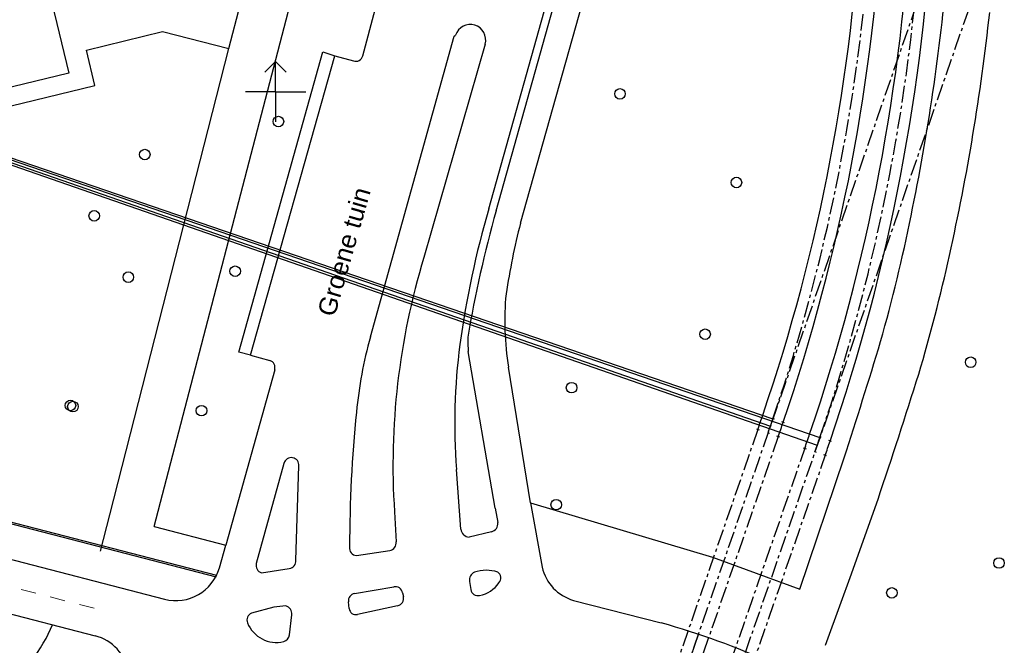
# Model space of a CAD drawing. Header units: millimetres. Extents: x 96940 to 101272, y 432237 to 434659.
# Tile 198 of 256: x 97583 to 97648, y 433363 to 433405. Entities that reach past the tile are written whole.
import ezdxf
from ezdxf.enums import TextEntityAlignment as Align

# ---------------------------------------------------------------- set-up
doc = ezdxf.new("R2010")
doc.units = ezdxf.units.MM
for name, pattern in [('ACAD_ISO02W100', [15, 12, -3]), ('CENTER', [35.225022, 22.015639, -4.403128, 4.403128, -4.403128]), ('dSV_MARKERING_1_1', [2, 1, -1])]:
    doc.linetypes.add(name, pattern=pattern)
for name, color, linetype in [('As', 2, 'ACAD_ISO02W100'), ('Ondergrond_Nieuw_IP', 8, 'Continuous'), ('R_BN_T_B_Spoor', 1, 'Continuous'), ('R_BN_T_N_Hartspoor', 1, 'CENTER'), ('R_BN_T_N_HOOGTELIJN', 7, 'Continuous')]:
    doc.layers.add(name, color=color, linetype=linetype)
doc.styles.add('DSV_ARIAL', font='arial.ttf')

# ---------------------------------------------------------------- blocks, each defined once
blk = doc.blocks.new('NUTSKAST')
at = {"color": 0}
blk.add_circle((0, 0), 0.35, dxfattribs=at)
blk = doc.blocks.new('BOOM')
at = {"color": 0}
blk.add_circle((0, 0), 0.35, dxfattribs=at)

msp = doc.modelspace()

# ---------------------------------------------------------------- linework, layer by layer
at = {"layer": 'As'}
msp.add_polyline3d([(97628.0347, 433364.08818, -1.79248), (97626.20282, 433358.80282, -1.79694), (97624.38307, 433353.55299, -1.79819), (97622.724, 433348.75224, -1.82376), (97621.67315, 433345.7319, -1.83336), (97619.7661, 433340.23955, -1.8139), (97617.88885, 433334.83255, -1.81508), (97616.07994, 433329.61728, -1.83405), (97614.22186, 433324.24606, -1.81813), (97612.55067, 433319.42948, -1.79446), (97610.7776, 433314.29752, -1.78801), (97608.79088, 433308.57096, -1.78711), (97606.82434, 433302.92436, -1.80661), (97604.96062, 433297.51932, -1.80412), (97603.29031, 433292.70863, -1.80739), (97601.42549, 433287.329, -1.8134), (97600.11737, 433283.55214, -1.8079), (97598.52167, 433278.94376, -1.80699), (97597.23032, 433275.22145, -1.80393)], dxfattribs=at)
at = {"layer": 'Ondergrond_Nieuw_IP'}
for p, q in [((97600, 433402), (97599.29289, 433401.29289)), ((97600, 433402), (97600.70711, 433401.29289)), ((97600, 433400), (97600, 433402)), ((97600, 433400), (97598, 433400)), ((97600, 433400), (97600, 433398)), ((97600, 433400), (97602, 433400)), ((97549.28768, 433379.96199), (97596.05067, 433367.8754)), ((97549.31271, 433380.05881), (97596.08072, 433367.97092)), ((97548.7121, 433377.73517), (97592.63663, 433366.38223)), ((97547.8362, 433374.34654), (97588.03591, 433363.95634)), ((97596.27317, 433368.46701), (97596.697, 433369.959)), ((97584.78513, 433363.78942), (97585.20555, 433364.68788))]:
    msp.add_line(p, q, dxfattribs=at)
at = {"layer": 'Ondergrond_Nieuw_IP', "linetype": 'dSV_MARKERING_1_1', "lineweight": 13}
msp.add_line((97548.27413, 433376.04087), (97588.47383, 433365.65066), dxfattribs=at)
at = {"layer": 'Ondergrond_Nieuw_IP'}
for points in [[(97614.623, 433392.116), (97627.898, 433439.439), (97628.236, 433440.578)], [(97614.135, 433392.253), (97627.597, 433440.239)], [(97616.232, 433391.3), (97629.774, 433439.399)], [(97553.8, 433419.47), (97580.37, 433425.85), (97583.221, 433414), (97585.125, 433406.081), (97585.171, 433405.891), (97586.29, 433401.24), (97578.16, 433399.27), (97578.443, 433398.102)], [(97596.892, 433402.865), (97600.766, 433417.69)], [(97591.956, 433371.205), (97601.263, 433406.909), (97606.597, 433405.449)], [(97605.782, 433402.38), (97606.597, 433405.449)], [(97578.443, 433398.102), (97588.025, 433400.426), (97587.46, 433402.758), (97592.514, 433403.983), (97596.892, 433402.865)], [(97606.283, 433383.755), (97611.834, 433403.68), (97611.937, 433403.743)], [(97589.003, 433371.969), (97596.892, 433402.865)], [(97613.892, 433403.156), (97609.833, 433389.023)], [(97598.34, 433382.554), (97597.572, 433382.746), (97603.143, 433402.645), (97603.925, 433402.379)], [(97598.34, 433382.554), (97603.925, 433402.379)], [(97603.925, 433402.379), (97605.166, 433402.045)], [(97598.34, 433382.554), (97599.618, 433382.193)], [(97614.561, 433372.41), (97612.775, 433382.792)], [(97599.941, 433381.585), (97596.697, 433369.959)], [(97616.893, 433372.761), (97615.435, 433381.746)], [(97600.554, 433375.383), (97598.715, 433368.739)], [(97634.759, 433367.04), (97637.7, 433375.74)], [(97601.348, 433368.962), (97601.548, 433375.209)], [(97612.277, 433371.014), (97611.987, 433374.982)], [(97616.893, 433372.761), (97617.676, 433368.51)], [(97616.893, 433372.761), (97628.962, 433369.17), (97634.759, 433367.04)], [(97637.496, 433366.188), (97638.082, 433367.817), (97639.94, 433373.01)], [(97607.884, 433372.163), (97608, 433370.195)], [(97614.561, 433372.41), (97614.726, 433371.455)], [(97588.38881, 433369.56612), (97589.003, 433371.969)], [(97591.956, 433371.205), (97596.697, 433369.959)], [(97614.31, 433370.853), (97612.831, 433370.501)], [(97605.356, 433369.271), (97607.578, 433369.601)], [(97599.06, 433368.136), (97600.902, 433368.411)], [(97612.865, 433367.566), (97612.945, 433367.018)], [(97605.227, 433366.765), (97607.831, 433367.199)], [(97604.87, 433365.758), (97604.828, 433366.22)], [(97608.421, 433366.809), (97608.478, 433366.557)], [(97619.755, 433366.308), (97625.565, 433364.814)], [(97636.466, 433363.33), (97637.496, 433366.188)], [(97599.876, 433365.849), (97598.412, 433365.456)], [(97608.091, 433365.951), (97605.426, 433365.378)], [(97600.93, 433364.02), (97601.073, 433365.358)]]:
    msp.add_lwpolyline(points, dxfattribs=at)
for centre, radius, start, end in [((97503.4878, 433420.60405), 141.60477, 348.2593383, 354.9827875), ((97504.20185, 433420.73604), 143.97342, 347.3309904, 353.825218), ((97612.91084, 433403.43731), 1.02069, 344.0015076, 162.5731183), ((97605.32394, 433402.48843), 0.47072, 250.3949425, 346.6825093), ((97675.31923, 433374.49576), 63.70894, 163.8159112, 172.092926), ((97688.60772, 433371.14731), 76.8988, 164.1762553, 170.5749891), ((97532.36221, 433413.96181), 111.98463, 344.1890394, 348.5805672), ((97667.01484, 433378.51022), 52.36865, 165.8639059, 171.0979965), ((97654.88927, 433375.27189), 47.10796, 163.0278804, 183.7839812), ((97540.60238, 433411.84537), 106.51149, 343.334718, 347.7026485), ((97634.76759, 433384.81004), 19.57389, 174.7120271, 189.00595), ((97632.99149, 433376.2474), 27.7436, 164.2996429, 174.7561948), ((97652.11456, 433378.01409), 40.24195, 172.5096495, 184.3211337), ((97622.12482, 433383.54257), 9.37989, 178.7939276, 184.5896496), ((97146.44959, 433533.52724), 515.96877, 342.193235, 343.0902532), ((97599.4704, 433381.72479), 0.49092, 343.4561924, 72.5027563), ((97208.53734, 433518.09977), 455.14755, 341.4111268, 342.5086764), ((97690.86964, 433369.93036), 85.96269, 174.0890686, 180.0602292), ((97601.04406, 433375.25636), 0.50616, 354.6307693, 165.5111468), ((97614.19215, 433371.37917), 0.53921, 282.6248842, 8.0838507), ((97612.85489, 433371.08244), 0.58193, 186.7537484, 267.6473234), ((97607.43518, 433370.14937), 0.56666, 284.5984832, 4.6186725), ((97605.39737, 433369.7653), 0.49603, 171.3387332, 265.2154695), ((97600.83975, 433368.91739), 0.51021, 277.0083748, 5.01562), ((97593.38735, 433369.28678), 3, 255.5082081, 344.1418411), ((97599.22256, 433368.6292), 0.5193, 167.7937518, 251.7573882), ((97613.38619, 433367.68238), 0.53403, 112.7126938, 192.5875546), ((97613.96181, 433365.73118), 2.56583, 72.5553944, 107.7401344), ((97614.48532, 433367.79408), 0.45664, 315.4964126, 57.4514994), ((97620.55919, 433369.1497), 2.9533, 192.5097248, 254.1987813), ((97613.1807, 433368.5601), 1.95895, 280.1821476, 326.3286317), ((97607.93405, 433366.71361), 0.49621, 11.083435, 101.9858063), ((97613.42158, 433367.10482), 0.48443, 190.3240578, 282.5688604), ((97605.3262, 433366.27382), 0.50109, 101.4176092, 186.1659215), ((97607.97881, 433366.44922), 0.51069, 282.6901614, 12.1841077), ((97602.69146, 433343.18149), 22.84169, 95.0646496, 97.0802632), ((97600.56761, 433365.43429), 0.51112, 351.4158599, 77.8709317), ((97605.32316, 433365.82429), 0.45798, 188.3221929, 282.9762464), ((97598.57139, 433365.0115), 0.47221, 109.7274164, 203.394846), ((97600.04838, 433365.57173), 2.0515, 201.3754361, 283.8651279), ((97611.52341, 433314.57126), 52.16799, 65.7364894, 74.3856479), ((97567.93072, 433373.3393), 19.37192, 313.0755286, 330.4636864), ((97587.28519, 433361.05179), 3, 304.2455109, 75.5082081), ((97600.39983, 433364.09709), 0.53575, 285.1675217, 351.727252)]:
    msp.add_arc(centre, radius, start, end, dxfattribs=at)
at = {"layer": 'R_BN_T_B_Spoor'}
for p, q in [((97632.19904, 433378.60265), (97632.38827, 433378.53792)), ((97633.06716, 433378.30571), (97632.97254, 433378.33808)), ((97633.74605, 433378.07351), (97633.55681, 433378.13823)), ((97631.87454, 433377.66036), (97632.06351, 433377.59485)), ((97632.74142, 433377.35981), (97632.64694, 433377.39257)), ((97635.31024, 433377.35652), (97635.49943, 433377.29165)), ((97633.41933, 433377.12478), (97633.23037, 433377.19029)), ((97636.17814, 433377.05892), (97636.08354, 433377.09135)), ((97636.85684, 433376.82619), (97636.66766, 433376.89106)), ((97634.98502, 433376.41448), (97635.17394, 433376.34882)), ((97635.85167, 433376.11327), (97635.75721, 433376.1461)), ((97636.5294, 433375.87771), (97636.34049, 433375.94337))]:
    msp.add_line(p, q, dxfattribs=at)
for points in [[(97631.96903, 433377.6276, 0.00104167), (97632.29366, 433378.57028)], [(97632.64694, 433377.39257, 0.00104167), (97632.97254, 433378.33808)], [(97633.32485, 433377.15754, 0.00104167), (97633.65143, 433378.10587)], [(97635.07948, 433376.38165, 0.00104167), (97635.40483, 433377.32408)], [(97635.75721, 433376.1461, 0.00104167), (97636.08354, 433377.09135)], [(97636.43494, 433375.91054, 0.00104167), (97636.76225, 433376.85862)]]:
    msp.add_lwpolyline(points, format="xyb", dxfattribs=at)
for centre, radius, start in [((97514.72029, 433418.70687), 127.5825, 341.0731332), ((97514.72029, 433418.70687), 129.0175, 341.0731332), ((97514.69973, 433418.79226), 124.2825, 341.1171955), ((97514.69973, 433418.79226), 125.7175, 341.1171955)]:
    msp.add_arc(centre, radius, start, 13.2835912, dxfattribs=at)
at = {"layer": 'R_BN_T_N_Hartspoor', "ltscale": 0.05}
for p, q in [((97644.79464, 433412.43045), (97595.53233, 433270.34214)), ((97648.26218, 433412.12503), (97625.10179, 433345.48864)), ((97631.96903, 433377.6276), (97594.85442, 433270.57717)), ((97633.32485, 433377.15754), (97596.21025, 433270.10711)), ((97635.13145, 433376.53118), (97616.08494, 433321.73114)), ((97636.48728, 433376.06112), (97617.4404, 433321.26003))]:
    msp.add_line(p, q, dxfattribs=at)
for centre, radius, start in [((97514.72029, 433418.70687), 128.3, 341.0731332), ((97514.69973, 433418.79226), 125, 341.1171955)]:
    msp.add_arc(centre, radius, start, 13.2835912, dxfattribs=at)
at = {"layer": 'R_BN_T_N_HOOGTELIJN'}
for p, q in [((97405.88874, 433456.01011), (97632.97254, 433378.33808)), ((97409.05953, 433454.938), (97636.08354, 433377.09135)), ((97514.69973, 433418.79226), (97632.8039, 433377.8453)), ((97514.72029, 433418.70687), (97635.91001, 433376.58572))]:
    msp.add_line(p, q, dxfattribs=at)

# ---------------------------------------------------------------- block references
at = {"layer": 'Ondergrond_Nieuw_IP'}
for name, p in [('BOOM', (97622.831, 433399.858)), ('BOOM', (97600.187, 433398.028)), ('BOOM', (97591.33, 433395.84)), ('BOOM', (97630.55, 433393.99)), ('BOOM', (97587.98, 433391.78)), ('BOOM', (97597.323, 433388.111)), ('BOOM', (97590.24, 433387.72)), ('BOOM', (97628.473, 433383.938)), ('BOOM', (97646.08, 433382.08)), ('BOOM', (97619.625, 433380.394)), ('BOOM', (97586.4, 433379.22)), ('BOOM', (97586.566, 433379.143)), ('BOOM', (97595.091, 433378.874)), ('NUTSKAST', (97618.606, 433372.645)), ('BOOM', (97647.96, 433368.78)), ('BOOM', (97640.86, 433366.8))]:
    msp.add_blockref(name, p, dxfattribs=at)

# ---------------------------------------------------------------- texts
at = {"layer": 'Ondergrond_Nieuw_IP', "style": 'DSV_ARIAL'}
msp.add_text('Groene tuin', height=1.2, rotation=73.97589, dxfattribs=at).set_placement((97603.32971, 433385.19458), align=Align.MIDDLE_LEFT)

doc.saveas('drawing.dxf')
